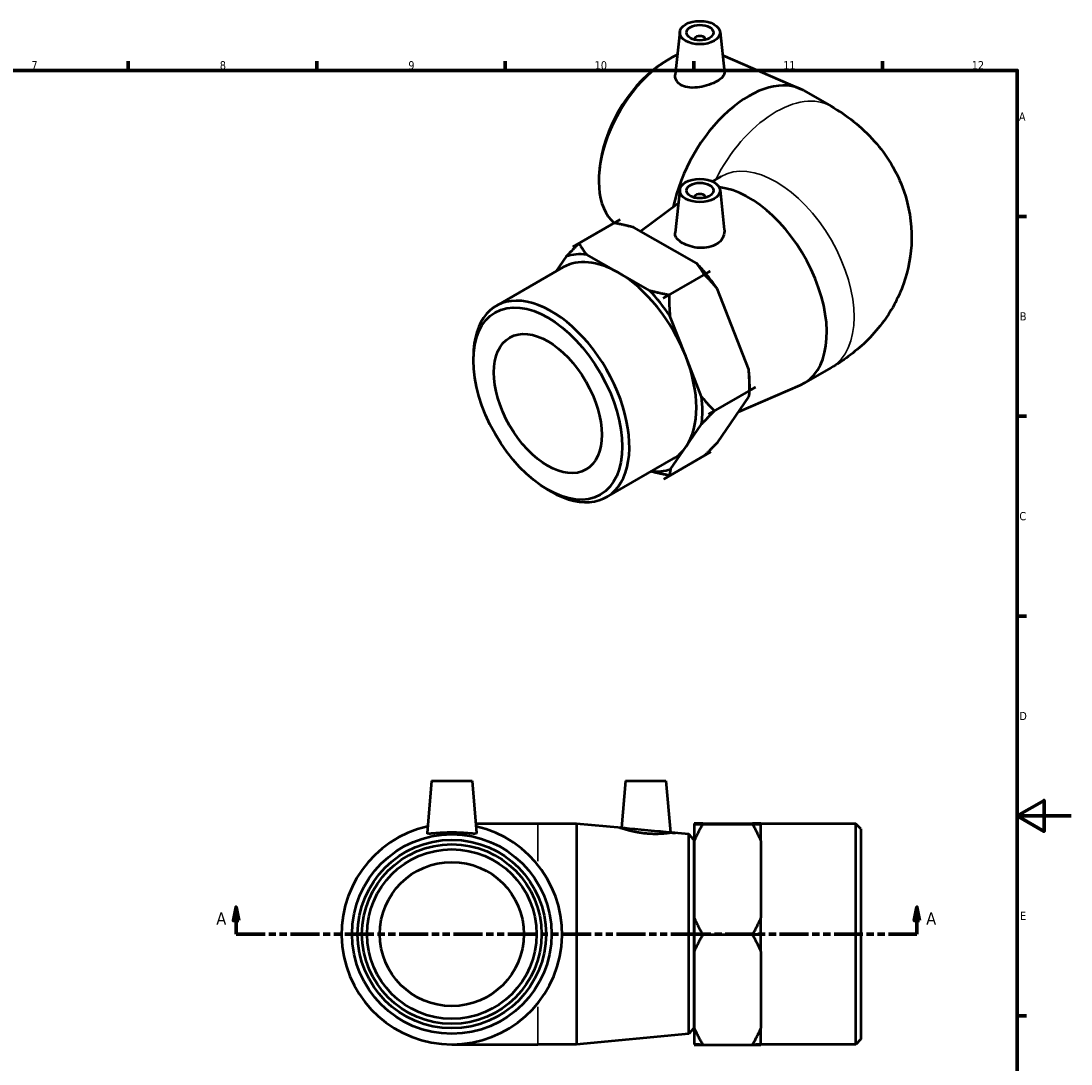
# Model space of a CAD drawing. Header units: millimetres. Extents: x -32 to 901, y -125 to 643.
# Tile 4 of 4: x 451 to 841, y 205 to 592. Entities that reach past the tile are written whole.
import ezdxf

# ---------------------------------------------------------------- set-up
doc = ezdxf.new("R2010")
doc.units = ezdxf.units.MM
doc.linetypes.add('DOUBLE_DASH_CHAIN', pattern=[1.2403, 0.6614, -0.0827, 0.1654, -0.0827, 0.1654, -0.0827])
for name, color, linetype, lineweight in [('Border (ANSI)', 7, 'Continuous', 70), ('Section Line (ANSI)', 7, 'DOUBLE_DASH_CHAIN', 70), ('Visible (ANSI)', 7, 'Continuous', 50), ('Visible Narrow (ANSI)', 7, 'Continuous', 35)]:
    doc.layers.add(name, color=color, linetype=linetype, lineweight=lineweight)
doc.styles.add('Label Text (ANSI)', font='tahoma.ttf')
doc.styles.add('Note Text (ANSI)', font='tahoma.ttf')

# ---------------------------------------------------------------- blocks, each defined once
blk = doc.blocks.new('Borders Default Border')
at = {"layer": 'Border (ANSI)'}
for p, q in [((490.5833435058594, 574.0000152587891), (490.5833435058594, 577.4480056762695)), ((560.6666564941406, 574.0000152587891), (560.6666564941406, 577.4480056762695)), ((630.7500076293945, 574.0000152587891), (630.7500076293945, 577.4480056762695)), ((700.8333587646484, 574.0000152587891), (700.8333587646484, 577.4480056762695)), ((770.9166717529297, 574.0000152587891), (770.9166717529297, 577.4480056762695)), ((820.9999847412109, 519.7499847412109), (824.4480133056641, 519.7499847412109)), ((820.9999847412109, 445.4999923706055), (824.4480133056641, 445.4999923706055)), ((820.9999847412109, 371.25), (824.4480133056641, 371.25)), ((820.9999847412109, 222.7499961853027), (824.4480133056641, 222.7499961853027))]:
    blk.add_line(p, q, dxfattribs=at)
at = {"layer": 'Border (ANSI)', "flags": 128}
for points in [[(20, 20), (20, 574.0000152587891), (820.9999847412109, 574.0000152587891), (820.9999847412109, 20), (20, 20)], [(840.9999847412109, 297.0000076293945), (820.9999847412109, 297.0000076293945), (830.9999847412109, 302.773494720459), (830.9999847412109, 291.2265014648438), (820.9999847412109, 297.0000076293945)]]:
    blk.add_lwpolyline(points, dxfattribs=at)
at = {"layer": 'Border (ANSI)', "color": 230, "true_color": 0xff0080, "char_height": 3.048000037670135, "attachment_point": 7, "style": 'Note Text (ANSI)'}
for s, insert in [('7', (454.5979985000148, 574.4)), ('8', (524.6301253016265, 574.3308395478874)), ('9', (594.7012666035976, 574.3407196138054)), ('10', (663.9604136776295, 574.3357795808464)), ('11', (734.0437470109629, 574.4)), ('12', (804.1270803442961, 574.4)), ('A', (821.6274943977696, 555.3509999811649)), ('B', (821.9937927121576, 481.1009999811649)), ('C', (821.7996391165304, 406.7966596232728)), ('D', (821.807306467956, 332.600999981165)), ('E', (822.0530731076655, 258.350999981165))]:
    blk.add_mtext(s, dxfattribs=dict(at, insert=insert))
blk = doc.blocks.new('2dTransSection0')
at = {"layer": 'Section Line (ANSI)', "linetype": 'Continuous'}
for p, q in [((530.6812679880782, 263.0861958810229), (529.6812679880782, 258.0861958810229)), ((530.6812679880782, 258.0861958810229), (530.6812679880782, 263.0861958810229)), ((531.6812679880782, 258.0861958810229), (530.6812679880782, 263.0861958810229)), ((783.7203698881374, 263.0861958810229), (782.7203698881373, 258.0861958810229)), ((783.7203698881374, 258.0861958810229), (783.7203698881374, 263.0861958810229)), ((784.7203698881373, 258.0861958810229), (783.7203698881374, 263.0861958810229)), ((529.6812679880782, 258.0861958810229), (531.6812679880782, 258.0861958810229)), ((530.6812679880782, 253.0861958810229), (530.6812679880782, 258.0861958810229)), ((782.7203698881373, 258.0861958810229), (784.7203698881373, 258.0861958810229)), ((783.7203698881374, 253.0861958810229), (783.7203698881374, 258.0861958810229)), ((530.6812679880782, 253.0861958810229), (541.2831681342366, 253.0861958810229)), ((773.118469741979, 253.0861958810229), (783.7203698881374, 253.0861958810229))]:
    blk.add_line(p, q, dxfattribs=at)
at = {"layer": 'Section Line (ANSI)', "linetype": 'DOUBLE_DASH_CHAIN', "ltscale": 16.28888130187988}
blk.add_line((530.6812679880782, 253.0861958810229), (783.7203698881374, 253.0861958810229), dxfattribs=at)
at = {"layer": 'Section Line (ANSI)', "linetype": 'Continuous', "flags": 128}
for points in [[(531.6812643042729, 258.086195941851), (530.6812700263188, 263.086195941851), (529.6812662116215, 258.086195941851), (531.6812643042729, 258.086195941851)], [(784.7203668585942, 258.086195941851), (783.7203725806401, 263.086195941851), (782.7203687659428, 258.086195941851), (784.7203668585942, 258.086195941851)]]:
    blk.add_lwpolyline(points, dxfattribs=at)
at = {"layer": 'Section Line (ANSI)'}
for points in [[(531.6812643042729, 258.086195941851), (530.6812700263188, 263.086195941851), (529.6812662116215, 258.086195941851), (531.6812643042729, 258.086195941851)], [(784.7203668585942, 258.086195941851), (783.7203725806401, 263.086195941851), (782.7203687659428, 258.086195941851), (784.7203668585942, 258.086195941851)]]:
    blk.add_solid(points, dxfattribs=at)
at = {"layer": 'Section Line (ANSI)', "char_height": 4.571999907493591, "attachment_point": 7, "style": 'Label Text (ANSI)'}
for insert in [(523.3210121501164, 256.5861958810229), (787.1911090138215, 256.5861958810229)]:
    blk.add_mtext('A', dxfattribs=dict(at, insert=insert))

msp = doc.modelspace()

# ---------------------------------------------------------------- linework, layer by layer
at = {"layer": 'Visible (ANSI)'}
for p, q in [((695.5784286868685, 588.3136120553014), (693.8707345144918, 572.3862118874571)), ((701.0641739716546, 585.5948144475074), (701.0641739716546, 585.4085259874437)), ((705.0641739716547, 585.5948144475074), (705.0641739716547, 585.4085259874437)), ((710.5499192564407, 588.3136120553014), (712.1608605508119, 573.2886110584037)), ((711.4777920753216, 579.6594853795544), (740.2972959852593, 567.2135821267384)), ((687.6985933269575, 575.6721332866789), (688.871381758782, 576.4947685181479)), ((741.7089240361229, 566.5054741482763), (751.8441212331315, 560.669002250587)), ((665.7503779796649, 537.558441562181), (665.6275377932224, 536.1311813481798)), ((707.7130673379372, 532.7597229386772), (710.9234798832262, 534.6084765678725)), ((695.5784286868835, 529.6367096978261), (693.8651363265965, 513.6570960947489)), ((701.0641739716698, 526.917912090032), (701.0641739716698, 526.7316236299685)), ((705.0641739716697, 526.917912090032), (705.0641739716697, 526.7316236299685)), ((710.549919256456, 529.6367096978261), (712.1426661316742, 514.7814052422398)), ((681.0091053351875, 514.2409086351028), (695.0416153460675, 524.6299344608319)), ((673.4275371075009, 518.5659155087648), (655.891288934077, 508.4674618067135)), ((671.2008805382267, 517.2828326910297), (673.428266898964, 518.5654991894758)), ((673.428266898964, 518.5654991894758), (673.4275371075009, 518.5659155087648)), ((701.8262623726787, 502.3654833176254), (678.504806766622, 515.669519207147)), ((655.891288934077, 508.4674618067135), (655.8909269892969, 508.4669375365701)), ((655.8920187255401, 508.4670454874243), (655.891288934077, 508.4674618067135)), ((655.8920187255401, 508.4670454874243), (658.1194050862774, 509.7497119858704)), ((653.3731843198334, 504.8200350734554), (649.5312230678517, 499.2550271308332)), ((672.6292863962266, 498.9190475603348), (660.9685585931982, 505.5710655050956)), ((627.4070979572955, 486.5145908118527), (652.3043277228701, 500.8519518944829)), ((684.2900141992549, 492.267029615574), (672.6292863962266, 498.9190475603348)), ((706.9035320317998, 499.4690870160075), (689.3672838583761, 489.3706333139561)), ((706.9028022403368, 499.4695033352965), (704.6754158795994, 498.1868368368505)), ((704.6765135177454, 498.185479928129), (706.9038998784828, 499.468146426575)), ((706.9035320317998, 499.4690870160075), (706.9028022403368, 499.4695033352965)), ((706.9038998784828, 499.468146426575), (706.9035320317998, 499.4690870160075)), ((721.217726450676, 462.8674792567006), (709.4626970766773, 492.9252639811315)), ((691.5939404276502, 490.6537161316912), (689.3665540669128, 489.3710496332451)), ((689.3672838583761, 489.3706333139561), (689.3665540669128, 489.3710496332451)), ((689.3676517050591, 489.3696927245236), (689.3672838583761, 489.3706333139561)), ((689.3676517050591, 489.3696927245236), (691.5950380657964, 490.6523592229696)), ((697.8039635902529, 467.7979179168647), (691.9264489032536, 482.8268102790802)), ((618.8760406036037, 466.1404943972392), (618.8760406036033, 467.6796941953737)), ((703.6814782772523, 452.7690255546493), (697.8039635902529, 467.7979179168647)), ((741.7089240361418, 457.7121629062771), (751.8441212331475, 463.5486348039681)), ((717.4283766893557, 447.127953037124), (740.2972959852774, 457.0040549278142)), ((721.5495051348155, 457.425607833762), (721.5495051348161, 455.0421421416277)), ((723.7768914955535, 456.3236562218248), (706.2406433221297, 446.2252025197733)), ((723.7765236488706, 456.3245968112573), (721.5491372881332, 455.0419303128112)), ((721.5491431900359, 455.0404654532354), (723.7765295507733, 456.3231319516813)), ((721.5495051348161, 455.0406738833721), (721.5495051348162, 454.963090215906)), ((723.7768914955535, 456.3236562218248), (723.7765236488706, 456.3245968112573)), ((723.7765295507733, 456.3231319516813), (723.7768914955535, 456.3236562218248)), ((709.6923606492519, 435.9224806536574), (721.2587868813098, 452.6762294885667)), ((708.467661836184, 447.5088096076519), (706.2402754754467, 446.2261431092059)), ((706.2406433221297, 446.2252025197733), (706.2402754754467, 446.2261431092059)), ((706.2402813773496, 446.22467824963), (708.4676677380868, 447.507344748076)), ((706.2402813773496, 446.22467824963), (706.2406433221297, 446.2252025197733)), ((697.939325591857, 434.2009013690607), (703.722538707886, 442.5777757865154)), ((692.156112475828, 425.8240269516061), (697.939325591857, 434.2009013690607)), ((668.3277393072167, 415.4547490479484), (693.2249690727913, 429.7921101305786)), ((707.1742560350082, 432.2750539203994), (689.6380078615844, 422.176600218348)), ((707.1746179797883, 432.2755781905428), (704.947231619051, 430.9929116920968)), ((704.9484299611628, 430.9941225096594), (707.1735262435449, 432.2754702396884)), ((707.1742560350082, 432.2750539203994), (707.1746179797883, 432.2755781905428)), ((689.6372780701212, 422.1770165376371), (691.8646644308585, 423.4596830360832)), ((689.6372780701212, 422.1770165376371), (689.6380078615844, 422.176600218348)), ((689.6380078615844, 422.176600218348), (689.6383698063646, 422.1771244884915)), ((691.8657561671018, 423.4597909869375), (689.6383698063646, 422.1771244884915)), ((646.4240338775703, 418.3026311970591), (647.7552971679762, 417.5300549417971)), ((603.3628515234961, 310.0861958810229), (601.6542354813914, 290.5566251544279)), ((603.3628515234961, 310.0861958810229), (618.3628515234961, 310.0861958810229)), ((618.3628515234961, 310.0861958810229), (620.071467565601, 290.5566251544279)), ((675.4128515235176, 310.0861958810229), (673.8760150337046, 292.5200744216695)), ((675.4128515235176, 310.0861958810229), (690.4128515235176, 310.0861958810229)), ((690.4128515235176, 310.0861958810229), (692.0993854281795, 290.8090251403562)), ((642.8628515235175, 294.0861958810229), (619.7626701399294, 294.0861958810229)), ((657.1961848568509, 294.0861958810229), (642.8628515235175, 294.0861958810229)), ((657.1961848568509, 294.0861958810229), (657.1961848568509, 212.0861958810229)), ((673.8760150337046, 292.5200744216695), (657.1961848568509, 294.0861958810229)), ((700.9628515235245, 294.1962667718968), (704.1128515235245, 294.1962667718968)), ((700.9628515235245, 294.1953801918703), (700.9628515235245, 294.1962667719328)), ((704.0181984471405, 294.1953801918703), (700.9628515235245, 294.1953801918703)), ((700.9628515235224, 294.1627458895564), (700.9628515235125, 294.0087520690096)), ((700.9628515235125, 294.0087520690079), (700.9628515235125, 293.9752311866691)), ((700.9628515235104, 293.9752263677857), (725.7628515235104, 293.9752263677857)), ((700.9628515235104, 293.9752263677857), (700.9628515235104, 293.9743301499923)), ((700.9628515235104, 293.9743301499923), (704.1128515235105, 293.9743301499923)), ((700.9628515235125, 293.9743301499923), (700.9628515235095, 287.7401035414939)), ((704.1128515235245, 294.1962715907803), (722.6128515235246, 294.1962715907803)), ((722.6128515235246, 294.1962667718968), (725.7628515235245, 294.1962667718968)), ((722.6128515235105, 293.9743301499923), (725.7628515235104, 293.9743301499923)), ((725.7628515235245, 294.1953801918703), (722.7075045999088, 294.1953801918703)), ((725.7628515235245, 294.1962667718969), (725.7628515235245, 294.1953801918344)), ((725.7628515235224, 294.1627458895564), (725.7628515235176, 294.085748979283)), ((760.9728515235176, 294.0861958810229), (725.7628515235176, 294.0861958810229)), ((725.7628515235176, 294.085748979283), (725.7628515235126, 294.0087520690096)), ((725.7628515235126, 293.9752311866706), (725.7628515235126, 294.0087520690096)), ((725.7628515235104, 293.9752263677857), (725.7628515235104, 293.9743301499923)), ((725.7628515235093, 287.7401035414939), (725.7628515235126, 293.9743301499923)), ((760.9728515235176, 212.0861958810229), (760.9728515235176, 294.0861958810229)), ((762.8628515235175, 292.196195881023), (760.9728515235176, 294.0861958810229)), ((698.981127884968, 290.1628768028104), (692.0993854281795, 290.8090251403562)), ((698.981127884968, 216.0095149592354), (698.981127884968, 290.1628768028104)), ((700.8628515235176, 288.096195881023), (698.981127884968, 290.1628768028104)), ((762.8628515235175, 292.196195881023), (762.8628515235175, 213.9761958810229)), ((700.8628515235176, 288.096195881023), (700.8628515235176, 218.076195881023)), ((700.9628515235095, 287.7401035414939), (700.9628515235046, 259.1002734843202)), ((725.7628515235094, 287.7401035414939), (725.762851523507, 273.420188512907)), ((700.9628515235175, 284.5861958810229), (700.8628515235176, 284.5861958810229)), ((725.762851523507, 273.420188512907), (725.7628515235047, 259.1002734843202)), ((700.9628515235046, 259.1002734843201), (700.9628515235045, 252.8660468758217)), ((725.7628515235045, 252.8660468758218), (725.7628515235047, 259.1002734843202)), ((704.1128515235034, 252.8660468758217), (700.9628515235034, 252.8660468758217)), ((700.9628515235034, 252.8660468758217), (700.9628515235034, 252.8651506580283)), ((700.9628515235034, 252.8651506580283), (725.7628515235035, 252.8651506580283)), ((700.9628515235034, 252.8651506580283), (700.9628515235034, 252.8642592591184)), ((700.9628515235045, 252.8642592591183), (700.9628515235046, 246.6635535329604)), ((700.9628515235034, 252.8642592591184), (704.1128515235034, 252.8642592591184)), ((725.7628515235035, 252.8660468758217), (722.6128515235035, 252.8660468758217)), ((722.6128515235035, 252.8642592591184), (725.7628515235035, 252.8642592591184)), ((725.7628515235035, 252.8660468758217), (725.7628515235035, 252.8651506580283)), ((725.7628515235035, 252.8651506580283), (725.7628515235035, 252.8642592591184)), ((725.7628515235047, 246.6635535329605), (725.7628515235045, 252.8642592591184)), ((700.9628515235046, 246.6635535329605), (700.9628515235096, 218.1777172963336)), ((725.7628515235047, 246.6635535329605), (725.762851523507, 232.420635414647)), ((725.762851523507, 232.420635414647), (725.7628515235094, 218.1777172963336)), ((700.9628515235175, 221.586195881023), (700.8628515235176, 221.586195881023)), ((698.981127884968, 216.0095149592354), (657.1961848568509, 212.0861958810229)), ((700.8628515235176, 218.076195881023), (698.981127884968, 216.0095149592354)), ((700.9628515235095, 218.1777172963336), (700.9628515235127, 212.0096458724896)), ((725.7628515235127, 212.0096458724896), (725.7628515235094, 218.1777172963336)), ((610.862851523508, 212.0861958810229), (642.8628515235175, 212.0861958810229)), ((657.1961848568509, 212.0861958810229), (642.8628515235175, 212.0861958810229)), ((704.1128515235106, 211.9770115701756), (700.9628515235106, 211.9770115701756)), ((700.9628515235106, 211.9770115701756), (700.9628515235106, 211.9761201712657)), ((700.9628515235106, 211.9761201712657), (725.7628515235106, 211.9761201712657)), ((725.7628515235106, 211.9770115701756), (722.6128515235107, 211.9770115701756)), ((760.9728515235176, 212.0861958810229), (725.7628515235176, 212.0861958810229)), ((725.7628515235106, 211.9770115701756), (725.7628515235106, 211.9761201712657)), ((762.8628515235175, 213.9761958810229), (760.9728515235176, 212.0861958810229))]:
    msp.add_line(p, q, dxfattribs=at)
for centre, radius in [((610.8628515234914, 253.0861958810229), 37.07668092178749), ((610.8628515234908, 253.0861958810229), 35.01000000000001), ((610.8628515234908, 253.0861958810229), 33.39), ((610.8628515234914, 253.0861958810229), 31.5), ((610.8628515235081, 253.0861958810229), 26.775)]:
    msp.add_circle(centre, radius, dxfattribs=at)
msp.add_arc((610.8628515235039, 253.0861958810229), 41.00000000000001, 102.6618383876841, 77.33816161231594, dxfattribs=at)
for centre, major_axis, ratio in [((703.0641739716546, 588.047455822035), (-7.5, 4.471423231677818e-13), 0.5758617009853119), ((703.0641739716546, 588.047455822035), (-5, 2.983724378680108e-13), 0.575861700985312), ((703.0641739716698, 529.3705534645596), (-7.5, 4.471423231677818e-13), 0.5758617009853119), ((703.0641739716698, 529.3705534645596), (-5, 2.983724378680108e-13), 0.575861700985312), ((646.5309868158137, 450.2150700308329), (-19.51714979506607, 33.89207818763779), 0.5780931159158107), ((646.5309868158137, 450.2150700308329), (-14.13658448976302, 24.5485755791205), 0.5780931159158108)]:
    msp.add_ellipse(centre, major_axis=major_axis, ratio=ratio, dxfattribs=at)
for centre, major_axis, ratio, start_param, end_param in [((703.0641739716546, 585.5948144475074), (-2.000000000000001, 1.387778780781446e-16), 0.575861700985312, 2.972903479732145, 6.451874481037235), ((691.7021867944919, 547.9902029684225), (-18.50245807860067, -32.13003755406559), 0.5780931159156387, 3.811718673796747, 6.169112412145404), ((690.3716072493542, 548.7564327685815), (-17.47111772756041, -30.33908609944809), 0.5780931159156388, 4.033243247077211, 5.391534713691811), ((721.2486033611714, 530.9755532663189), (20.46032067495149, 35.52992088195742), 0.5780931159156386, 9.368252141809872e-16, 2.099675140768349), ((703.0641739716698, 526.917912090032), (1.999999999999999, 0), 0.5758617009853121, 6.114496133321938, 9.593467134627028), ((721.248603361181, 493.2420837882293), (20.46032067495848, -35.52992088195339), 0.5780931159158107, 6.216615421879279, 9.03006711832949), ((691.7021868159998, 547.9902030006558), (-18.50245809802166, -32.13003758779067), 0.5780931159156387, 6.169147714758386, 6.169520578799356), ((672.7646404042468, 465.3220514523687), (-23.62527458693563, 41.02595214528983), 0.5780931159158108, 6.027969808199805, 6.028007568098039), ((672.7646483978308, 465.3220310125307), (-20.4603206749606, 35.52992088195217), 0.5780931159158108, 5.504389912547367, 6.283185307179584), ((672.7646483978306, 465.3220310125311), (-22.05333431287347, 38.29623375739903), 0.5780931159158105, 5.886806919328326, 6.169170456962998), ((690.3008965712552, 475.4204847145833), (22.05333431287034, -38.29623375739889), 0.5780931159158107, 1.858877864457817, 1.980380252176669), ((672.7646483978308, 465.3220310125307), (-20.46032067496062, 35.52992088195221), 0.5780931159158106, 4.457192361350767, 5.504389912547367), ((690.3008965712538, 475.4204847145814), (22.05333431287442, -38.29623375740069), 0.5780931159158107, 1.698016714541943, 1.858837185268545), ((672.7646483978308, 465.3220310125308), (-22.0533343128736, 38.29623375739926), 0.5780931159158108, 4.839609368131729, 5.121972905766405), ((647.867418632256, 450.9846699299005), (20.4603206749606, -35.52992088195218), 0.5780931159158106, 5.495853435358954, 10.21210983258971), ((672.7646425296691, 465.3220225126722), (23.62529412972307, -41.02598608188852), 0.5780931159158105, 1.839179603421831, 1.839217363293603), ((672.7646483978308, 465.3220310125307), (20.46032067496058, -35.52992088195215), 0.5780931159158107, 0.2684021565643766, 1.315599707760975), ((690.3008965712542, 475.4204847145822), (22.05333431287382, -38.29623375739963), 0.5780931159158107, 0.7873318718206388, 0.933182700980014), ((672.764648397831, 465.3220310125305), (-22.05333431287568, 38.29623375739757), 0.5780931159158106, 3.792411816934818, 4.074775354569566), ((672.7646363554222, 465.3220378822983), (23.62529427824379, -41.02598633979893), 0.5780931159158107, 0.7919820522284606, 0.7920198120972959), ((672.7646483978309, 465.3220310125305), (20.46032067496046, -35.52992088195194), 0.5780931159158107, 0, 0.2684021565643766), ((690.3008882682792, 475.4205059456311), (23.62529740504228, -41.02599176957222), 0.5780931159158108, 6.027969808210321, 6.028007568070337), ((672.7646483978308, 465.3220310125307), (22.05333431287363, -38.29623375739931), 0.5780931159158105, 5.900768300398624, 6.169170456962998), ((672.7646400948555, 465.3220522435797), (23.62529740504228, -41.02599176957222), 0.5780931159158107, 6.027969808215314, 6.02800756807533), ((674.9920408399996, 466.6046819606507), (23.62527726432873, -41.02595679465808), 0.5780931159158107, 6.027969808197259, 6.028007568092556)]:
    msp.add_ellipse(centre, major_axis=major_axis, ratio=ratio, start_param=start_param, end_param=end_param, dxfattribs=at)
for points, knots in [([(696.3561583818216, 568.4244157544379), (695.5772197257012, 568.809552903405), (694.9067630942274, 569.3583286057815), (694.0345186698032, 570.6527200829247), (693.8325870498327, 571.3956229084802), (693.8540350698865, 572.1940270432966), (693.8606162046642, 572.2897648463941), (693.8712431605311, 572.386198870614)], [0, 0, 0, 0, 0.3395412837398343, 0.3395412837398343, 0.6790825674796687, 0.6790825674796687, 0.724792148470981, 0.724792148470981, 0.724792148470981, 0.724792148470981]), ([(712.1604290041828, 573.2885763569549), (712.1670778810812, 573.2288994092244), (712.17031033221, 573.1693923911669), (712.1688009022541, 572.6237537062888), (711.937947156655, 572.0889101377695), (710.9945926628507, 571.0196555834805), (710.2814540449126, 570.4829567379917), (708.6269106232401, 569.530168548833), (707.5824671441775, 569.0547431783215), (705.3069526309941, 568.2703743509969), (704.075792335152, 567.9633000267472), (701.7554620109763, 567.6069165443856), (700.5096892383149, 567.5377312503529), (698.2198968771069, 567.742206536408), (697.1755848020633, 568.0192599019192), (696.3561583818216, 568.4244157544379)], [3.395339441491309, 3.395339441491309, 3.395339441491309, 3.395339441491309, 3.438099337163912, 3.438099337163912, 3.789080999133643, 3.789080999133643, 4.140062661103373, 4.140062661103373, 4.491044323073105, 4.491044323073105, 4.842025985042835, 4.842025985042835, 5.199215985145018, 5.199215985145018, 5.5564059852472, 5.5564059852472, 5.5564059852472, 5.5564059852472]), ([(751.8441212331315, 560.669002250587), (757.4317016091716, 557.4513287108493), (762.9626468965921, 553.3079848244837), (772.3450751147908, 542.7040374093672), (776.3171913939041, 536.5160020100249), (780.7975040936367, 523.6083017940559), (781.8542690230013, 517.4148765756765), (781.6511995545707, 505.4951288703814), (780.5627258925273, 499.8162674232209), (776.769374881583, 489.1395618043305), (773.9797112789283, 484.2424290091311), (767.0036393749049, 474.9895034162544), (762.6649495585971, 470.9690308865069), (756.125008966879, 466.1621989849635), (753.992757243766, 464.7859519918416), (751.8441212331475, 463.5486348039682)], [4.71238898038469, 4.71238898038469, 4.71238898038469, 4.71238898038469, 5.026548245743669, 5.026548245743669, 5.300503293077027, 5.300503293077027, 5.507597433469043, 5.507597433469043, 5.699601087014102, 5.699601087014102, 5.907390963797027, 5.907390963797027, 6.162379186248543, 6.162379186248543, 6.283185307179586, 6.283185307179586, 6.283185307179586, 6.283185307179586]), ([(709.376382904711, 509.5195835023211), (708.5617177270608, 508.9870252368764), (707.5351467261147, 508.5585477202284), (705.297329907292, 508.061974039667), (704.086131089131, 507.991109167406), (701.8204191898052, 508.1193800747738), (700.6121725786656, 508.327929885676), (698.3884931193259, 508.972556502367), (697.3729740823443, 509.4064675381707), (695.7636530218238, 510.3332139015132), (695.0611560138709, 510.8886425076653), (694.1146526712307, 512.0696027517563), (693.8704963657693, 512.6974361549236), (693.8477669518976, 513.4159026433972), (693.8526112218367, 513.5357115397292), (693.8661251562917, 513.6571387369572)], [0, 0, 0, 0, 0.3395412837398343, 0.3395412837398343, 0.6790825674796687, 0.6790825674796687, 1.020471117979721, 1.020471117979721, 1.361859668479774, 1.361859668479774, 1.703248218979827, 1.703248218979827, 2.044636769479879, 2.044636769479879, 2.11151557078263, 2.11151557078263, 2.11151557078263, 2.11151557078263]), ([(712.1416672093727, 514.7812689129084), (712.1604142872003, 514.611144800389), (712.1698771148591, 514.4416024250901), (712.1715157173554, 513.4209464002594), (711.9358891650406, 512.4986799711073), (710.9672677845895, 510.8267595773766), (710.2333928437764, 510.0798231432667), (709.376382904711, 509.5195835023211)], [4.771779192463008, 4.771779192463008, 4.771779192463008, 4.771779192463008, 4.842025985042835, 4.842025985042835, 5.199215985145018, 5.199215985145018, 5.5564059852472, 5.5564059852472, 5.5564059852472, 5.5564059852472]), ([(692.0993854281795, 290.8090251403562), (692.0993854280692, 290.8090251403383), (691.8780454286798, 290.7731007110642), (690.9749455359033, 290.651307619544), (690.2932307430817, 290.5681937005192), (688.7179364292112, 290.4379989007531), (687.7187023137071, 290.3824426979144), (685.5195569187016, 290.3754480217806), (684.3195771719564, 290.4272948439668), (682.0073095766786, 290.6381214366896), (680.7499414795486, 290.8161626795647), (678.4458950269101, 291.2483294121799), (677.3983875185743, 291.4989248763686), (675.7595858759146, 291.932930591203), (675.0522623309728, 292.1459268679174), (674.110282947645, 292.4408665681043), (673.8760150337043, 292.5200744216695), (673.8760150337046, 292.5200744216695)], [1.361859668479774, 1.361859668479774, 1.361859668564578, 1.361859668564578, 1.703248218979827, 1.703248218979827, 2.044636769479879, 2.044636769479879, 2.384178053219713, 2.384178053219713, 2.723719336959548, 2.723719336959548, 3.08090933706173, 3.08090933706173, 3.438099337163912, 3.438099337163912, 3.789080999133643, 3.789080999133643, 4.140062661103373, 4.140062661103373, 4.140062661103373, 4.140062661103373]), ([(620.0695405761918, 290.5300379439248), (620.0442781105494, 290.4272948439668), (619.7924672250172, 290.3754480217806), (618.8268617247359, 290.3824426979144), (618.1132020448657, 290.4379989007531), (616.4842958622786, 290.5681937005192), (615.4572919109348, 290.651307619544), (613.2156341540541, 290.7731007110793), (612.0008133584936, 290.8090251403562), (609.7248896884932, 290.8090251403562), (608.5100688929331, 290.7731007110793), (606.2684111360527, 290.651307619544), (605.2414071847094, 290.5681937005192), (603.6125010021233, 290.4379989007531), (602.8988413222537, 290.3824426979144), (601.9332358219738, 290.3754480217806), (601.6814249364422, 290.4272948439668), (601.6540803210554, 290.538506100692), (601.6535087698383, 290.5474036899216), (601.6544485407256, 290.5567153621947)], [0, 0, 0, 0, 0.3395412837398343, 0.3395412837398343, 0.6790825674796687, 0.6790825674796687, 1.020471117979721, 1.020471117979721, 1.361859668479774, 1.361859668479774, 1.703248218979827, 1.703248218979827, 2.044636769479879, 2.044636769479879, 2.384178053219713, 2.384178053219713, 2.723719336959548, 2.723719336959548, 2.751704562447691, 2.751704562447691, 2.751704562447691, 2.751704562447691])]:
    msp.add_open_spline(points, degree=3, knots=knots, dxfattribs=at)
for points, weights in [([(678.504806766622, 515.669519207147), (675.1392821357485, 516.5409931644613), (671.2008805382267, 517.2828326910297)], [1, 1.003090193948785, 1]), ([(653.3731843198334, 504.8200350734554), (655.5028535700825, 507.1069003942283), (658.1171150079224, 509.7483932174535)], [1, 1.003089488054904, 1.000001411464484]), ([(658.1194050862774, 509.7497119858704), (659.4322437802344, 507.4959113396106), (660.9685585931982, 505.5710655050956)], [1, 1.003090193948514, 1]), ([(704.6754158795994, 498.1868368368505), (703.3625771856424, 500.4406374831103), (701.8262623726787, 502.3654833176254)], [1, 1.003090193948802, 1]), ([(709.4626970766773, 492.9252639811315), (707.3127218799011, 495.5574382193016), (704.6765135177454, 498.185479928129)], [1, 1.003090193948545, 1]), ([(684.2900141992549, 492.267029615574), (687.6555388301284, 491.3955556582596), (691.5939404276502, 490.6537161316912)], [1, 1.003090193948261, 1]), ([(691.5950380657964, 490.6523592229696), (691.605683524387, 486.5123563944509), (691.9264489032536, 482.8268102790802)], [1, 1.003090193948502, 1]), ([(721.5491372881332, 455.0419303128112), (721.5384918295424, 459.1819331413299), (721.217726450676, 462.8674792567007)], [1, 1.003090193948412, 1]), ([(703.6814782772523, 452.7690255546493), (705.8314534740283, 450.1368513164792), (708.467661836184, 447.5088096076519)], [1, 1.003090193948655, 1]), ([(721.2587868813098, 452.6762294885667), (721.5597314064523, 453.9102438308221), (721.5491431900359, 455.0404654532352)], [1, 1.003090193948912, 1]), ([(708.4676677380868, 447.507344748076), (705.852693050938, 444.8651620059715), (703.722538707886, 442.5777757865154)], [1, 1.003090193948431, 1]), ([(704.947231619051, 430.9929116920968), (707.5622063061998, 433.6350944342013), (709.6923606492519, 435.9224806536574)], [1, 1.003090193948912, 1]), ([(692.156112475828, 425.8240269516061), (691.8551679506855, 424.5900126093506), (691.8657561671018, 423.4597909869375)], [1, 1.003090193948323, 1]), ([(691.8646644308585, 423.4596830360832), (688.114327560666, 424.1660985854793), (684.8852727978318, 424.9895984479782)], [1, 1.002942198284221, 1.000281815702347]), ([(704.1128515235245, 294.1962667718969), (702.2562981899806, 294.1789295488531), (700.9628515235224, 294.1627458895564)], [1, 1.003090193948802, 1]), ([(700.9628515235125, 294.0087520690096), (702.2562981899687, 293.9925684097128), (704.1128515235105, 293.9752311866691)], [1, 1.003090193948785, 1]), ([(704.1128515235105, 293.9743301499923), (702.2562981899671, 290.7499467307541), (700.9628515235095, 287.7401035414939)], [1, 1.003090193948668, 1]), ([(725.7628515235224, 294.1627458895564), (724.4694048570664, 294.1789295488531), (722.6128515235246, 294.1962667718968)], [1, 1.003090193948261, 1]), ([(722.6128515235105, 293.9752311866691), (724.4694048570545, 293.9925684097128), (725.7628515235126, 294.0087520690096)], [1, 1.003090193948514, 1]), ([(725.7628515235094, 287.7401035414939), (724.4694048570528, 290.7499467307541), (722.6128515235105, 293.9743301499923)], [1, 1.003090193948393, 1]), ([(700.9628515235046, 259.1002734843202), (702.2562981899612, 256.0904302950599), (704.1128515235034, 252.8660468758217)], [1, 1.00309019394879, 1]), ([(722.6128515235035, 252.8660468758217), (724.469404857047, 256.0904302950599), (725.7628515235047, 259.1002734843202)], [1, 1.003090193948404, 1]), ([(704.1128515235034, 252.8642592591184), (702.2562981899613, 249.657213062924), (700.9628515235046, 246.6635535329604)], [1, 1.003090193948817, 1]), ([(725.7628515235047, 246.6635535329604), (724.469404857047, 249.6572130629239), (722.6128515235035, 252.8642592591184)], [1, 1.003090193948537, 1]), ([(700.9628515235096, 218.1777172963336), (702.2562981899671, 215.18405776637), (704.1128515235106, 211.9770115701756)], [1, 1.003090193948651, 1]), ([(722.6128515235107, 211.9770115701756), (724.469404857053, 215.1840577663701), (725.7628515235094, 218.1777172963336)], [1, 1.003090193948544, 1]), ([(704.0181984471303, 211.9770115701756), (702.2233918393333, 211.9938739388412), (700.9628515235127, 212.0096458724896)], [1.000153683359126, 1.003011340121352, 1]), ([(725.7628515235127, 212.0096458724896), (724.5023112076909, 211.9938739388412), (722.7075045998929, 211.9770115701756)], [1, 1.003011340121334, 1.000153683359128])]:
    msp.add_rational_spline(points, weights, degree=2, dxfattribs=at)
msp.add_open_spline([(620.0712545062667, 290.5567153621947), (620.0721942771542, 290.5474036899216), (620.0716227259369, 290.538506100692), (620.0695405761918, 290.5300379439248)], degree=3, dxfattribs=at)
at = {"layer": 'Visible Narrow (ANSI)'}
for p, q in [((642.862851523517, 294.0451093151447), (642.8628515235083, 280.1247555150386)), ((642.8628515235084, 226.0476362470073), (642.862851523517, 212.1272824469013))]:
    msp.add_line(p, q, dxfattribs=at)
for centre, major_axis, ratio, start_param, end_param in [((731.38380055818, 525.1390813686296), (20.46032067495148, 35.52992088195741), 0.5780931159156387, 7.494601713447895e-16, 1.66753099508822), ((731.3838005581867, 499.0785556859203), (-20.4603206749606, 35.52992088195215), 0.5780931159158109, 3.141592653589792, 6.283185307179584)]:
    msp.add_ellipse(centre, major_axis=major_axis, ratio=ratio, start_param=start_param, end_param=end_param, dxfattribs=at)

# ---------------------------------------------------------------- block references
msp.add_blockref('Borders Default Border', (0, 0))
at = {"layer": 'Section Line (ANSI)'}
msp.add_blockref('2dTransSection0', (0, 0), dxfattribs=at)

doc.saveas('drawing.dxf')
